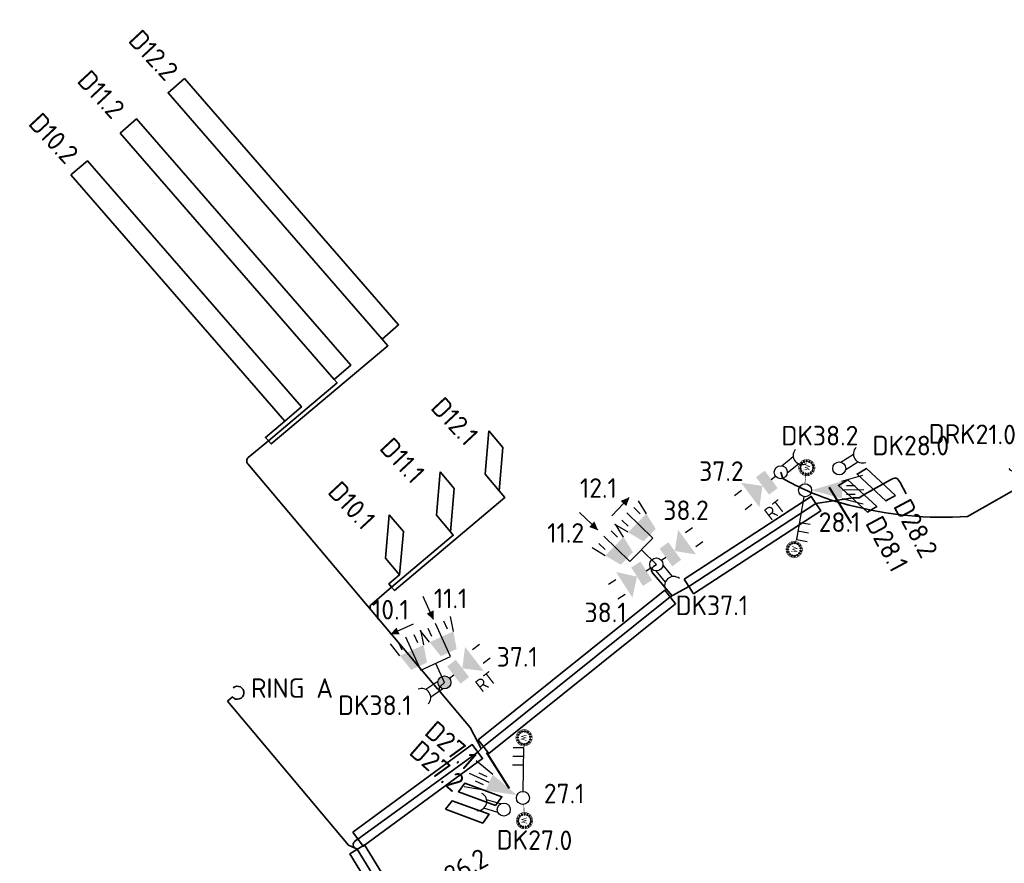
# Model space of a CAD drawing. Header units: metres. Extents: x 152437 to 154131, y 463655 to 464143.
# Tile 2 of 23: x 152449 to 152494, y 463932 to 463971. Entities that reach past the tile are written whole.
import ezdxf
from ezdxf.enums import TextEntityAlignment as Align

# ---------------------------------------------------------------- set-up
doc = ezdxf.new("R2010")
doc.units = ezdxf.units.M
doc.header["$MEASUREMENT"] = 0
for name, color, linetype in [('Goud-ontwerp', 2, 'Continuous'), ('KABEL-T-CODE', 1, 'Continuous'), ('VRI-mastmateriaal', 150, 'Continuous')]:
    doc.layers.add(name, color=color, linetype=linetype)
for name, color, linetype, lineweight in [('N-OI-KL-VRI_KABEL_DETECTIE-G', 10, 'Continuous', 35), ('N-OI-KL-VRI_KABELGEUL-G', 20, 'Continuous', 35), ('N-OI-KL-VRI_KABELGEUL-T18', 7, 'Continuous', 18), ('N-OI-KL-VRI_LUS_DETECTIE-G', 10, 'Continuous', 35), ('N-OI-KL-VRI_LUS_DETECTIE-T18', 7, 'Continuous', 18), ('N-OI-KL-VRI_MANTELBUIS-G', 80, 'Continuous', 35), ('N-WE-VW-VRI_ARMATUUR-S', 160, 'Continuous', 25), ('N-WE-VW-VRI_ARMATUUR-T18', 7, 'Continuous', 18), ('N-WE-VW-VRI_MAST-S', 7, 'Continuous', 25), ('T-WE-VW-MARKERING_LANGS_STREEP_93DOORGETROKKEN_3X010-G', 7, 'Continuous', 13)]:
    doc.layers.add(name, color=color, linetype=linetype, lineweight=lineweight)
doc.styles.add('I020-1', font='isocp.shx', dxfattribs={"height": 0.5})
doc.styles.add('NLCS-ISO', font='txt')
doc.styles.add('NLCS-ISO-M500-T18', font='txt', dxfattribs={"height": 0.9})

# ---------------------------------------------------------------- blocks, each defined once
blk = doc.blocks.new('V_MAST')
blk.add_circle((0, 0), 0.3)
blk = doc.blocks.new('*U13')
blk.add_lwpolyline([(-0.237, 0.323), (5.258, 4.353), (5.731, 3.708), (0.237, -0.323)], close=True)
blk = doc.blocks.new('*U14')
blk.add_lwpolyline([(-0.25, 0.312), (8.332, 7.189), (8.832, 6.565), (0.25, -0.312)], close=True)
blk = doc.blocks.new('*U15')
blk.add_lwpolyline([(-0.218, 0.335), (5.627, 4.139), (6.063, 3.469), (0.218, -0.335)], close=True)
blk = doc.blocks.new('*U16')
blk.add_lwpolyline([(0.341, 0.209), (3.331, -4.677), (2.648, -5.095), (-0.341, -0.209)], close=True)
blk = doc.blocks.new('V_RING')
at = {"flags": 128}
blk.add_lwpolyline([(0, 0), (0.3, 0, 2.414214), (0.6, 0.3)], format="xyb", dxfattribs=at)
at = {"layer": 'KABEL-T-CODE', "style": 'I020-1'}
blk.add_attdef('V_RING', text='', height=1, dxfattribs=at).set_placement((1.864, -0.001), align=Align.MIDDLE)
blk = doc.blocks.new('*U61')
for p, q in [((1.292, 1.512), (1.608, 1.758)), ((1.783, 0.881), (2.099, 1.126)), ((0.433, 0.337), (0.237, 0.184))]:
    blk.add_line(p, q)
for points in [[(0.827, 0.644), (0.95, 1.626), (1.81, 0.521)], [(0.126, 0.731), (0.52, 1.038), (0.74, -0.058), (1.134, 0.249)]]:
    blk.add_solid(points)
at = {"layer": 'N-WE-VW-VRI_ARMATUUR-T18', "style": 'NLCS-ISO-M500-T18'}
blk.add_attdef('INST', (2.905, -0.494), '', height=0.9, dxfattribs=at)
blk = doc.blocks.new('*U62')
for p, q in [((-0.463, -0.294), (-0.253, -0.161)), ((-1.859, -0.707), (-2.196, -0.922)), ((-1.43, -1.383), (-1.767, -1.597))]:
    blk.add_line(p, q)
for points in [[(-0.194, -0.716), (-0.616, -0.984), (-0.731, 0.128), (-1.153, -0.14)], [(-0.885, -0.562), (-1.1, -1.528), (-1.851, -0.347)]]:
    blk.add_solid(points)
at = {"layer": 'N-WE-VW-VRI_ARMATUUR-T18', "style": 'NLCS-ISO-M500-T18'}
blk.add_attdef('INST', (2.905, -0.494), '', height=0.9, dxfattribs=at)
blk = doc.blocks.new('*U63')
for p, q in [((1.341, 1.469), (1.664, 1.704)), ((1.811, 0.822), (2.135, 1.057)), ((0.443, 0.322), (0.243, 0.176))]:
    blk.add_line(p, q)
for points in [[(0.848, 0.616), (1.003, 1.594), (1.826, 0.462)], [(0.149, 0.727), (0.554, 1.021), (0.737, -0.082), (1.142, 0.212)]]:
    blk.add_solid(points)
at = {"layer": 'N-WE-VW-VRI_ARMATUUR-T18', "style": 'NLCS-ISO-M500-T18'}
blk.add_attdef('INST', (2.905, -0.494), '', height=0.9, dxfattribs=at)
blk = doc.blocks.new('*U64')
for p, q in [((-0.439, -0.328), (-0.24, -0.179)), ((-1.801, -0.844), (-2.121, -1.083)), ((-1.323, -1.485), (-1.643, -1.725))]:
    blk.add_line(p, q)
for points in [[(-0.141, -0.729), (-0.541, -1.027), (-0.738, 0.073), (-1.139, -0.226)], [(-0.84, -0.627), (-0.983, -1.606), (-1.82, -0.484)]]:
    blk.add_solid(points)
at = {"layer": 'N-WE-VW-VRI_ARMATUUR-T18', "style": 'NLCS-ISO-M500-T18'}
blk.add_attdef('INST', (2.905, -0.494), '', height=0.9, dxfattribs=at)
blk = doc.blocks.new('*U65')
for p, q in [((-0.297, 0.044), (-0.847, -0.332)), ((-0.066, -0.293), (-0.626, -0.675))]:
    blk.add_line(p, q)
blk.add_arc((-1.041, -0.699), 0.416, 315.4318, 113.243)
at = {"layer": 'N-WE-VW-VRI_ARMATUUR-T18', "style": 'NLCS-ISO-M500-T18'}
blk.add_attdef('INST', (1.581, -0.506), '', height=0.9, dxfattribs=at)
blk = doc.blocks.new('*U66')
for p, q in [((-0.016, -0.3), (0.411, -0.812)), ((0.298, -0.038), (0.732, -0.559))]:
    blk.add_line(p, q)
blk.add_arc((0.796, -0.97), 0.416, 50.9102, 208.7214)
at = {"layer": 'N-WE-VW-VRI_ARMATUUR-T18', "style": 'NLCS-ISO-M500-T18'}
blk.add_attdef('INST', (1.581, -0.506), '', height=0.9, dxfattribs=at)
blk = doc.blocks.new('*U67')
for p, q in [((0.044, 0.297), (0.574, 0.72)), ((0.299, -0.022), (0.82, 0.394))]:
    blk.add_line(p, q)
blk.add_arc((0.986, 0.775), 0.416, 139.7099, 297.521)
at = {"layer": 'N-WE-VW-VRI_ARMATUUR-T18', "style": 'NLCS-ISO-M500-T18'}
blk.add_attdef('INST', (1.581, -0.506), '', height=0.9, dxfattribs=at)
blk = doc.blocks.new('*U68')
for p, q in [((0.076, 0.29), (0.648, 0.654)), ((0.295, -0.054), (0.858, 0.303))]:
    blk.add_line(p, q)
blk.add_arc((1.064, 0.664), 0.416, 133.53, 291.3411)
at = {"layer": 'N-WE-VW-VRI_ARMATUUR-T18', "style": 'NLCS-ISO-M500-T18'}
blk.add_attdef('INST', (1.581, -0.506), '', height=0.9, dxfattribs=at)
blk = doc.blocks.new('*U69')
for p, q in [((1.696, 0.419), (2.659, 0.688)), ((1.7, 0.019), (2.7, 0.03)), ((1.898, 0.221), (2.298, 0.225)), ((1.704, -0.381), (2.673, -0.63)), ((1.902, -0.179), (2.302, -0.175))]:
    blk.add_line(p, q)
blk.add_solid([(0.3, 0.003), (1.696, 0.419), (1.704, -0.381)])
at = {"layer": 'N-WE-VW-VRI_ARMATUUR-T18', "style": 'NLCS-ISO-M500-T18'}
blk.add_attdef('LNT', (2.895, -0.504), '', height=0.9, dxfattribs=at)
blk = doc.blocks.new('*U72')
at = {"style": 'NLCS-ISO'}
blk.add_attdef('RATTELTIKKER', text='', height=0.6, rotation=37.8131, dxfattribs=at).set_placement((0.186, 1.583), align=Align.MIDDLE_CENTER)
blk = doc.blocks.new('*U74')
for p, q in [((-0.67, 1.265), (-1.108, 1.812)), ((-0.951, 1.227), (-1.269, 1.47)), ((-0.239, 0.182), (-1.571, 1.197)), ((-1.398, 0.311), (-2.041, 0.588)), ((-1.435, 0.591), (-1.754, 0.834))]:
    blk.add_line(p, q)
blk.add_solid([(-0.64, -0.015), (-0.155, 0.621), (-1.398, 0.311), (-0.67, 1.265)])
at = {"layer": 'N-WE-VW-VRI_ARMATUUR-T18', "style": 'NLCS-ISO-M500-T18'}
blk.add_attdef('LNT', (2.419, -0.421), '', height=0.9, dxfattribs=at)
blk = doc.blocks.new('*U73')
for p, q in [((-0.08, 0.289), (-0.528, 1.904)), ((-0.016, 1.552), (-0.123, 1.938)), ((0.231, 1.413), (0.212, 2.113)), ((-0.926, 1.092), (-1.271, 1.701)), ((-0.787, 1.338), (-0.893, 1.724))]:
    blk.add_line(p, q)
blk.add_solid([(-0.519, 0.375), (0.252, 0.589), (-0.926, 1.092), (0.231, 1.413)])
at = {"layer": 'N-WE-VW-VRI_ARMATUUR-T18', "style": 'NLCS-ISO-M500-T18'}
blk.add_attdef('LNT', (2.419, -0.421), '', height=0.9, dxfattribs=at)
blk = doc.blocks.new('*U75')
blk.add_line((0.349, 0.463), (-0.349, -0.463))
at = {"flags": 128}
blk.add_lwpolyline([(0.361, 0.479, 0, 0.35, 0), (0.12, 0.16, 0.35, 0.35, 0)], format="xyseb", dxfattribs=at)
blk = doc.blocks.new('*U76')
blk.add_line((-0.559, -0.152), (0.559, 0.152))
at = {"flags": 128}
blk.add_lwpolyline([(-0.579, -0.158, 0, 0.35, 0), (-0.193, -0.053, 0.35, 0.35, 0)], format="xyseb", dxfattribs=at)
blk = doc.blocks.new('*U77')
for p, q in [((-0.052, -0.295), (-0.399, -2.265)), ((-0.26, -1.477), (0.232, -1.564)), ((-0.33, -1.871), (0.162, -1.958)), ((-0.399, -2.265), (0.093, -2.352))]:
    blk.add_line(p, q)
blk = doc.blocks.new('*U83')
blk.add_line((0.155, -0.558), (-0.155, 0.558))
at = {"flags": 128}
blk.add_lwpolyline([(0.16, -0.578, 0, 0.35, 0), (0.053, -0.193, 0.35, 0.35, 0)], format="xyseb", dxfattribs=at)
blk = doc.blocks.new('*U84')
blk.add_line((0.345, -0.465), (-0.345, 0.465))
at = {"flags": 128}
blk.add_lwpolyline([(0.357, -0.482, 0, 0.35, 0), (0.119, -0.161, 0.35, 0.35, 0)], format="xyseb", dxfattribs=at)
blk = doc.blocks.new('*U87')
for p, q in [((-0.29, 0.078), (-0.65, 0.652)), ((0.056, 0.295), (-0.299, 0.859))]:
    blk.add_line(p, q)
blk.add_arc((-0.658, 1.068), 0.416, 223.2001, 21.0113)
at = {"layer": 'N-WE-VW-VRI_ARMATUUR-T18', "style": 'NLCS-ISO-M500-T18'}
blk.add_attdef('INST', (1.581, -0.506), '', height=0.9, dxfattribs=at)
blk = doc.blocks.new('*U90')
for p, q in [((0.045, 2.3), (-0.455, 2.309)), ((0.006, 0.3), (0.045, 2.3)), ((0.037, 1.9), (-0.463, 1.909)), ((0.029, 1.5), (-0.471, 1.509))]:
    blk.add_line(p, q)
blk = doc.blocks.new('*U89')
for p, q in [((-0.269, -0.133), (-0.919, 0.059)), ((-0.153, 0.258), (-0.793, 0.447))]:
    blk.add_line(p, q)
blk.add_arc((-1.2, 0.365), 0.416, 264.6384, 62.4496)
at = {"layer": 'N-WE-VW-VRI_ARMATUUR-T18', "style": 'NLCS-ISO-M500-T18'}
blk.add_attdef('INST', (1.581, -0.506), '', height=0.9, dxfattribs=at)
blk = doc.blocks.new('*U88')
for p, q in [((-1.381, 1.069), (-2.152, 1.706)), ((-1.547, 0.706), (-2.457, 1.121)), ((-1.646, 0.97), (-2.01, 1.136)), ((-1.713, 0.342), (-2.699, 0.507)), ((-1.812, 0.607), (-2.176, 0.773))]:
    blk.add_line(p, q)
blk.add_solid([(-0.273, 0.125), (-1.713, 0.342), (-1.381, 1.069)])
at = {"layer": 'N-WE-VW-VRI_ARMATUUR-T18', "style": 'NLCS-ISO-M500-T18'}
blk.add_attdef('LNT', (2.895, -0.504), '', height=0.9, dxfattribs=at)
blk = doc.blocks.new('WTV')
at = {"layer": 'VRI-mastmateriaal'}
h = blk.add_hatch(color=256, dxfattribs=at)
h.dxf.hatch_style = 1
edge = h.paths.add_edge_path()
edge.add_arc((25.1, 102.346), 0.0343, 0, 360)
h = blk.add_hatch(color=256, dxfattribs=at)
h.dxf.hatch_style = 1
edge = h.paths.add_edge_path()
edge.add_arc((25.187, 102.436), 0.0343, 0, 360)
h = blk.add_hatch(color=256, dxfattribs=at)
h.dxf.hatch_style = 1
edge = h.paths.add_edge_path()
edge.add_arc((25.303, 102.482), 0.0343, 0, 360)
h = blk.add_hatch(color=256, dxfattribs=at)
h.dxf.hatch_style = 1
edge = h.paths.add_edge_path()
edge.add_arc((25.427, 102.478), 0.0343, 0, 360)
h = blk.add_hatch(color=256, dxfattribs=at)
h.dxf.hatch_style = 1
edge = h.paths.add_edge_path()
edge.add_arc((25.54, 102.423), 0.0343, 0, 360)
h = blk.add_hatch(color=256, dxfattribs=at)
h.dxf.hatch_style = 1
edge = h.paths.add_edge_path()
edge.add_arc((25.62, 102.327), 0.0343, 0, 360)
h = blk.add_hatch(color=256, dxfattribs=at)
h.dxf.hatch_style = 1
edge = h.paths.add_edge_path()
edge.add_arc((25.058, 102.229), 0.0343, 0, 360)
h = blk.add_hatch(color=256, dxfattribs=at)
h.dxf.hatch_style = 1
edge = h.paths.add_edge_path()
edge.add_arc((25.066, 102.104), 0.0343, 0, 360)
h = blk.add_hatch(color=256, dxfattribs=at)
h.dxf.hatch_style = 1
edge = h.paths.add_edge_path()
edge.add_arc((25.124, 101.994), 0.0343, 0, 360)
h = blk.add_hatch(color=256, dxfattribs=at)
h.dxf.hatch_style = 1
edge = h.paths.add_edge_path()
edge.add_arc((25.223, 101.917), 0.0343, 0, 360)
h = blk.add_hatch(color=256, dxfattribs=at)
h.dxf.hatch_style = 1
edge = h.paths.add_edge_path()
edge.add_arc((25.344, 101.887), 0.0343, 0, 360)
h = blk.add_hatch(color=256, dxfattribs=at)
h.dxf.hatch_style = 1
edge = h.paths.add_edge_path()
edge.add_arc((25.467, 101.908), 0.0343, 0, 360)
h = blk.add_hatch(color=256, dxfattribs=at)
h.dxf.hatch_style = 1
edge = h.paths.add_edge_path()
edge.add_arc((25.57, 101.978), 0.0343, 0, 360)
h = blk.add_hatch(color=256, dxfattribs=at)
h.dxf.hatch_style = 1
edge = h.paths.add_edge_path()
edge.add_arc((25.636, 102.084), 0.0343, 0, 360)
h = blk.add_hatch(color=256, dxfattribs=at)
h.dxf.hatch_style = 1
edge = h.paths.add_edge_path()
edge.add_arc((25.654, 102.207), 0.0343, 0, 360)
at = {"layer": 'VRI-mastmateriaal', "const_width": 0.025, "flags": 128}
blk.add_lwpolyline([(25.73, 102.187, -1), (24.98, 102.187, -1)], format="xyb", close=True, dxfattribs=at)
for points in [[(25.48, 102.312), (25.417, 102.062), (25.355, 102.262), (25.292, 102.062), (25.23, 102.312)], [(26.106, 102.187), (25.73, 102.187)]]:
    blk.add_lwpolyline(points, dxfattribs=at)
at = {"layer": 'VRI-mastmateriaal'}
for centre in [(25.1, 102.346), (25.187, 102.436), (25.303, 102.482), (25.427, 102.478), (25.54, 102.423), (25.62, 102.327), (25.058, 102.229), (25.066, 102.104), (25.124, 101.994), (25.223, 101.917), (25.344, 101.887), (25.467, 101.908), (25.57, 101.978), (25.636, 102.084), (25.654, 102.207)]:
    blk.add_circle(centre, 0.0343, dxfattribs=at)

msp = doc.modelspace()

# ---------------------------------------------------------------- hatches: boundary and pattern name
at = {"layer": 'T-WE-VW-MARKERING_LANGS_STREEP_93DOORGETROKKEN_3X010-G'}
h = msp.add_hatch(color=256, dxfattribs=at)
h.dxf.hatch_style = 1
edge = h.paths.add_edge_path()
edge.add_arc((152468.215, 463940.111), 0.3, 0, 360)

# ---------------------------------------------------------------- linework, layer by layer
at = {"layer": 'N-OI-KL-VRI_KABEL_DETECTIE-G'}
for points in [[(152460.122, 463951.224), (152460.256, 463951.076), (152465.616, 463955.593), (152465.358, 463955.899)], [(152463.152, 463954.04), (152463.281, 463953.887), (152460.122, 463951.224)], [(152460.883, 463952.128), (152459.988, 463951.373), (152460.122, 463951.224)], [(152489.45, 463948.781), (152489.306, 463949.046)], [(152470.734, 463948.916), (152470.991, 463948.611), (152465.919, 463944.336), (152465.79, 463944.489)], [(152465.79, 463944.489), (152468.623, 463946.876), (152468.495, 463947.029)], [(152465.79, 463944.489), (152465.661, 463944.641), (152466.159, 463945.061)]]:
    msp.add_lwpolyline(points, dxfattribs=at)
at = {"layer": 'N-OI-KL-VRI_KABELGEUL-G'}
for points in [[(152460.122, 463951.224), (152459.199, 463950.447, 0.414214), (152459.175, 463950.165), (152464.591, 463943.739), (152464.844, 463943.438)], [(152496.29, 463949.786, 0.414214), (152496.017, 463949.862), (152496.017, 463949.862), (152494.588, 463949.054), (152494.63, 463948.757), (152494.398, 463948.946), (152492.265, 463947.74), (152492.265, 463947.74, -0.082344), (152486.824, 463948.266), (152486.105, 463948.459)], [(152489.305, 463949.046), (152489.16, 463949.309), (152489.093, 463949.414, 0.376918), (152488.839, 463949.486), (152488.727, 463949.432), (152487.539, 463948.761), (152487.289, 463948.595), (152486.989, 463948.595), (152486.105, 463948.459), (152485.291, 463948.334), (152479.456, 463944.516), (152478.595, 463944.037), (152470.013, 463937.16), (152469.748, 463936.909), (152464.24, 463932.896), (152464.118, 463932.82)], [(152486.105, 463948.459, -0.052338), (152483.777, 463949.489), (152483.678, 463949.772)], [(152477.958, 463945.533), (152477.823, 463945.436, 0.438644), (152477.788, 463945.144), (152478.69, 463944.09)], [(152465.79, 463944.489), (152464.872, 463943.715, 0.414214), (152464.848, 463943.434)], [(152468.215, 463940.111), (152468.036, 463939.944, 0.399816), (152468.02, 463939.669)]]:
    msp.add_lwpolyline(points, format="xyb", dxfattribs=at)
for points in [[(152464.844, 463943.438), (152467.897, 463939.815), (152468.02, 463939.669)], [(152468.02, 463939.669), (152469.397, 463938.035), (152469.911, 463937.075)], [(152458.238, 463939.247), (152463.804, 463932.625), (152464.138, 463932.469)], [(152464.138, 463932.469), (152464.208, 463932.436), (152466.577, 463928.563)]]:
    msp.add_lwpolyline(points, dxfattribs=at)
msp.add_arc((152464.223, 463932.65), 0.2, 121.7702, 244.9286, dxfattribs=at)
at = {"layer": 'N-OI-KL-VRI_LUS_DETECTIE-G'}
for points in [[(152456.271, 463967.875), (152455.516, 463967.219), (152465.358, 463955.899), (152466.112, 463956.554), (152456.271, 463967.875)], [(152453.311, 463965.361), (152463.152, 463954.04), (152463.907, 463954.696), (152454.066, 463966.017), (152453.311, 463965.361)], [(152451.048, 463963.443), (152451.803, 463964.099), (152461.643, 463952.778), (152460.883, 463952.128), (152451.048, 463963.443)], [(152470.259, 463951.674), (152470.089, 463949.681), (152470.734, 463948.916), (152470.904, 463950.909), (152470.259, 463951.674)], [(152488.952, 463948.699), (152488.515, 463948.456), (152487.187, 463949.685), (152487.615, 463949.944), (152488.952, 463948.699)], [(152468.02, 463949.787), (152467.85, 463947.794), (152468.495, 463947.029), (152468.665, 463949.022), (152468.02, 463949.787)], [(152486.759, 463949.426), (152486.331, 463949.168), (152487.659, 463947.938), (152488.087, 463948.197), (152486.759, 463949.426)], [(152465.684, 463947.818), (152465.514, 463945.826), (152466.159, 463945.061), (152466.329, 463947.054), (152465.684, 463947.818)], [(152470.567, 463934.451), (152470.862, 463934.855), (152469.162, 463935.477), (152468.867, 463935.073), (152470.567, 463934.451)], [(152468.262, 463934.277), (152468.572, 463934.67), (152470.272, 463934.047), (152469.977, 463933.643), (152468.262, 463934.277)]]:
    msp.add_lwpolyline(points, dxfattribs=at)
at = {"layer": 'N-WE-VW-VRI_ARMATUUR-S'}
for p, q in [((152476.746, 463945.668), (152477.794, 463946.741)), ((152477.958, 463945.533), (152477.27, 463946.204)), ((152467.134, 463940.672), (152468.497, 463941.297)), ((152468.215, 463940.111), (152467.815, 463940.984))]:
    msp.add_line(p, q, dxfattribs=at)
at = {"layer": 'T-WE-VW-MARKERING_LANGS_STREEP_93DOORGETROKKEN_3X010-G', "const_width": 0.1, "flags": 128}
for points in [[(152486.924, 463947.424), (152485.904, 463949.083)], [(152470.153, 463936.888), (152471.199, 463935.233)]]:
    msp.add_lwpolyline(points, dxfattribs=at)

# ---------------------------------------------------------------- block references
at = {"layer": 'Goud-ontwerp', "xscale": -1}
for p, rotation in [((152589.349, 463963.032), 83.18230165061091), ((152371.087, 463903.389), 272.8267678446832)]:
    msp.add_blockref('WTV', p, dxfattribs=dict(at, rotation=rotation))
at = {"layer": 'Goud-ontwerp'}
for p, rotation in [((152579.771, 463901.844), 79.00482471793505), ((152370.247, 463965.061), 268.7953224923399)]:
    msp.add_blockref('WTV', p, dxfattribs=dict(at, rotation=rotation))
at = {"layer": 'N-OI-KL-VRI_KABELGEUL-G'}
ref = msp.add_blockref('V_RING', (152458.238, 463939.247), dxfattribs=dict(at, rotation=40.04507240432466))
ref.add_attrib('V_RING', 'RING A', dxfattribs={"layer": 'N-OI-KL-VRI_KABELGEUL-T18', "color": 7, "height": 0.9, "style": 'NLCS-ISO-M500-T18'}).set_placement((152461.214, 463939.849), align=Align.MIDDLE)
at = {"layer": 'N-OI-KL-VRI_MANTELBUIS-G'}
for name, p in [('*U15', (152479.45, 463944.525)), ('*U14', (152470.013, 463937.16)), ('*U13', (152464.24, 463932.896)), ('*U16', (152464.208, 463932.436))]:
    msp.add_blockref(name, p, dxfattribs=at)
at = {"layer": 'N-WE-VW-VRI_ARMATUUR-S'}
ref = msp.add_blockref('*U67', (152483.678, 463949.772), dxfattribs=at)
ref.add_attrib('INST', 'DK38.2', (152483.706, 463951.007), dxfattribs={"layer": 'N-WE-VW-VRI_ARMATUUR-T18', "height": 0.9, "style": 'NLCS-ISO-M500-T18'})
ref = msp.add_blockref('*U87', (152495.11, 463949.147), dxfattribs=dict(at, rotation=359.4623915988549))
ref.add_attrib('INST', 'DRK21.0', (152490.471, 463951.092), dxfattribs={"layer": 'N-WE-VW-VRI_ARMATUUR-T18', "height": 0.9, "rotation": 359.4624, "style": 'NLCS-ISO-M500-T18'})
ref = msp.add_blockref('*U68', (152486.367, 463949.951), dxfattribs=at)
ref.add_attrib('INST', 'DK28.0', (152487.894, 463950.551), dxfattribs={"layer": 'N-WE-VW-VRI_ARMATUUR-T18', "height": 0.9, "style": 'NLCS-ISO-M500-T18'})
ref = msp.add_blockref('*U64', (152483.678, 463949.772), dxfattribs=at)
ref.add_attrib('INST', '37.2', (152479.927, 463949.374), dxfattribs={"layer": 'N-WE-VW-VRI_ARMATUUR-T18', "height": 0.9, "style": 'NLCS-ISO-M500-T18'})
ref = msp.add_blockref('*U74', (152478.009, 463946.531), dxfattribs=dict(at, rotation=352.9850404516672))
ref.add_attrib('LNT', '12.1', (152474.444, 463948.597), dxfattribs={"layer": 'N-WE-VW-VRI_ARMATUUR-T18', "height": 0.9, "style": 'NLCS-ISO-M500-T18'})
ref = msp.add_blockref('*U69', (152484.797, 463948.944), dxfattribs=at)
ref.add_attrib('LNT', '28.1', (152485.42, 463947.028), dxfattribs={"layer": 'N-WE-VW-VRI_ARMATUUR-T18', "height": 0.9, "style": 'NLCS-ISO-M500-T18'})
for name, p, rotation in [('*U75', (152476.31, 463948.191), 352.9850404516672), ('*U84', (152474.847, 463947.523), 9.101586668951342), ('*U83', (152467.475, 463943.529), 9.101586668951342), ('*U76', (152466.269, 463942.559), 9.101586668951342)]:
    msp.add_blockref(name, p, dxfattribs=dict(at, rotation=rotation))
ref = msp.add_blockref('*U63', (152477.958, 463945.533), dxfattribs=at)
ref.add_attrib('INST', '38.2', (152478.277, 463947.575), dxfattribs={"layer": 'N-WE-VW-VRI_ARMATUUR-T18', "height": 0.9, "style": 'NLCS-ISO-M500-T18'})
for p in [(152483.213, 463946.461), (152469.93, 463938.561)]:
    msp.add_blockref('*U72', p, dxfattribs=at).add_auto_attribs({'RATTELTIKKER': 'RT'})
for name, p in [('*U77', (152484.797, 463948.944)), ('*U90', (152471.824, 463934.8))]:
    msp.add_blockref(name, p, dxfattribs=at)
ref = msp.add_blockref('*U74', (152476.961, 463945.458), dxfattribs=dict(at, rotation=352.9850404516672))
ref.add_attrib('LNT', '11.2', (152472.941, 463946.533), dxfattribs={"layer": 'N-WE-VW-VRI_ARMATUUR-T18', "height": 0.9, "style": 'NLCS-ISO-M500-T18'})
ref = msp.add_blockref('*U62', (152477.958, 463945.533), dxfattribs=at)
ref.add_attrib('INST', '38.1', (152474.657, 463942.877), dxfattribs={"layer": 'N-WE-VW-VRI_ARMATUUR-T18', "height": 0.9, "style": 'NLCS-ISO-M500-T18'})
ref = msp.add_blockref('*U66', (152477.958, 463945.533), dxfattribs=at)
ref.add_attrib('INST', 'DK37.1', (152478.841, 463943.203), dxfattribs={"layer": 'N-WE-VW-VRI_ARMATUUR-T18', "height": 0.9, "style": 'NLCS-ISO-M500-T18'})
ref = msp.add_blockref('*U73', (152468.622, 463941.024), dxfattribs=dict(at, rotation=9.101586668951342))
ref.add_attrib('LNT', '11.1', (152467.73, 463943.52), dxfattribs={"layer": 'N-WE-VW-VRI_ARMATUUR-T18', "height": 0.9, "style": 'NLCS-ISO-M500-T18'})
ref = msp.add_blockref('*U73', (152467.258, 463940.399), dxfattribs=dict(at, rotation=9.101586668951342))
ref.add_attrib('LNT', '10.1', (152464.885, 463943.003), dxfattribs={"layer": 'N-WE-VW-VRI_ARMATUUR-T18', "height": 0.9, "style": 'NLCS-ISO-M500-T18'})
ref = msp.add_blockref('*U61', (152468.215, 463940.111), dxfattribs=at)
ref.add_attrib('INST', '37.1', (152470.621, 463940.835), dxfattribs={"layer": 'N-WE-VW-VRI_ARMATUUR-T18', "height": 0.9, "style": 'NLCS-ISO-M500-T18'})
ref = msp.add_blockref('*U65', (152468.215, 463940.111), dxfattribs=at)
ref.add_attrib('INST', 'DK38.1', (152463.322, 463938.61), dxfattribs={"layer": 'N-WE-VW-VRI_ARMATUUR-T18', "height": 0.9, "style": 'NLCS-ISO-M500-T18'})
ref = msp.add_blockref('*U88', (152471.824, 463934.8), dxfattribs=at)
ref.add_attrib('LNT', '27.1', (152472.785, 463934.55), dxfattribs={"layer": 'N-WE-VW-VRI_ARMATUUR-T18', "height": 0.9, "style": 'NLCS-ISO-M500-T18'})
ref = msp.add_blockref('*U89', (152470.943, 463934.261), dxfattribs=dict(at, rotation=359.4623915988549))
ref.add_attrib('INST', 'DK27.0', (152470.613, 463932.426), dxfattribs={"layer": 'N-WE-VW-VRI_ARMATUUR-T18', "height": 0.9, "rotation": 359.4624, "style": 'NLCS-ISO-M500-T18'})
at = {"layer": 'N-WE-VW-VRI_MAST-S'}
for p in [(152483.678, 463949.772), (152486.367, 463949.951), (152484.797, 463948.944), (152477.958, 463945.533), (152468.215, 463940.111), (152471.824, 463934.8)]:
    msp.add_blockref('V_MAST', p, dxfattribs=at)
at = {"layer": 'N-WE-VW-VRI_MAST-S', "rotation": 190.8086561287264}
msp.add_blockref('V_MAST', (152470.943, 463934.261), dxfattribs=at)

# ---------------------------------------------------------------- texts
at = {"layer": 'N-OI-KL-VRI_LUS_DETECTIE-T18', "style": 'NLCS-ISO-M500-T18'}
for s, rotation, p in [('D12.2', 313, (152455.727, 463968.003)), ('D11.2', 313, (152453.268, 463966.258)), ('D10.2', 313, (152451.139, 463964.181)), ('D12.1', 313, (152469.524, 463951.225)), ('D11.1', 313, (152467.065, 463949.48)), ('D10.1', 313, (152464.79, 463947.356)), ('D28.2', 298.1654, (152490.549, 463945.953)), ('D28.1', 298.1654, (152489.191, 463945.309)), ('D27.1', 318.7981, (152469.503, 463936.361)), ('D27.2', 318.7981, (152468.913, 463935.354)), ('D26.2', 28.8428, (152470.098, 463932.13))]:
    msp.add_text(s, height=0.9, rotation=rotation, dxfattribs=at).set_placement(p, align=Align.MIDDLE_RIGHT)

doc.saveas('drawing.dxf')
